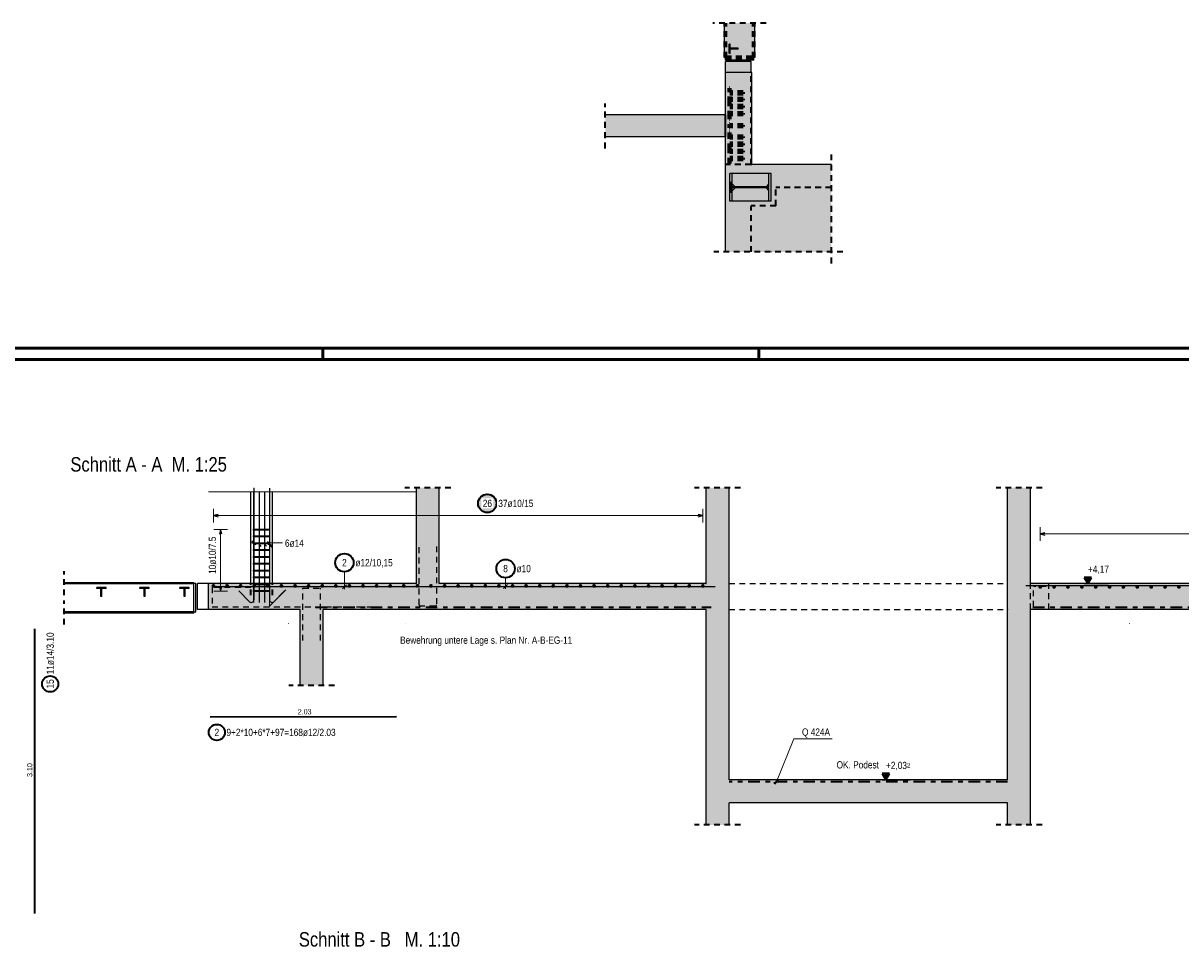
# Model space of a CAD drawing. Header units: millimetres. Extents: x -5 to 113, y -26 to 51.
# Tile 24 of 31: x 50 to 76, y 29 to 49. Entities that reach past the tile are written whole.
import ezdxf

# ---------------------------------------------------------------- set-up
doc = ezdxf.new("R2010")
doc.units = ezdxf.units.MM
doc.linetypes.add('DASHDOT', pattern=[1, 0.5, -0.25, 0, -0.25])
doc.linetypes.add('HIDDEN', pattern=[0.375, 0.25, -0.125])
for name, color, linetype, lineweight in [('Achsen', 7, 'Continuous', 20), ('Mattenbewehrung', 7, 'Continuous', 20), ('Schraffuren', 7, 'Continuous', 20), ('Stabstahl', 7, 'Continuous', 20)]:
    doc.layers.add(name, color=color, linetype=linetype, lineweight=lineweight)
doc.styles.add('Arial Narrow', font='ARIALN.TTF')

msp = doc.modelspace()

# ---------------------------------------------------------------- hatches: boundary and pattern name
at = {"layer": 'Schraffuren', "lineweight": 13, "true_color": 0x4682b4}
for points in [[(66.409033, 48.383608), (66.409033, 49.131964), (65.749033, 49.131964), (65.749033, 48.383608)], [(65.872431, 48.562608), (66.050431, 48.562608), (66.050431, 48.584608), (65.872431, 48.584608), (65.872431, 48.673608), (65.850431, 48.673608), (65.850431, 48.473608), (65.872431, 48.473608)], [(66.389033, 48.323608), (66.389033, 48.383608), (65.769033, 48.383608), (65.769033, 48.323608)], [(66.717019, 45.253601), (66.769019, 45.253601), (66.769019, 45.853601), (66.717019, 45.853601), (66.717019, 45.567601), (65.921019, 45.567601), (65.921019, 45.853601), (65.869019, 45.853601), (65.869019, 45.253601), (65.921019, 45.253601), (65.921019, 45.539601), (66.717019, 45.539601)], [(66.657019, 45.567601), (66.717019, 45.627601), (66.717019, 45.853601), (65.921019, 45.853601), (65.921019, 45.627601), (65.981019, 45.567601)], [(65.921019, 45.253601), (66.717019, 45.253601), (66.717019, 45.479601), (66.657019, 45.539601), (65.981019, 45.539601), (65.921019, 45.479601)], [(52.188717, 36.814303), (52.277717, 36.814303), (52.277717, 36.836303), (52.077717, 36.836303), (52.077717, 36.814303), (52.166717, 36.814303), (52.166717, 36.636303), (52.188717, 36.636303)], [(53.128717, 36.814303), (53.217717, 36.814303), (53.217717, 36.836303), (53.017717, 36.836303), (53.017717, 36.814303), (53.106717, 36.814303), (53.106717, 36.636303), (53.128717, 36.636303)], [(53.998717, 36.814303), (54.087717, 36.814303), (54.087717, 36.836303), (53.887717, 36.836303), (53.887717, 36.814303), (53.976717, 36.814303), (53.976717, 36.636303), (53.998717, 36.636303)]]:
    msp.add_hatch(color=145, dxfattribs=at).paths.add_polyline_path(points)
at = {"layer": 'Schraffuren', "lineweight": 13, "true_color": 0xe0ddbe}
msp.add_hatch(color=254, dxfattribs=at).paths.add_polyline_path([(66.329019, 48.053608), (66.329019, 48.293608), (65.769033, 48.293608), (65.769019, 48.053608)])
at = {"layer": 'Schraffuren', "lineweight": 13, "true_color": 0xd7ffd7}
for points in [[(65.769019, 46.053601), (66.349019, 46.053601), (66.349019, 48.053608), (65.769019, 48.053608)], [(65.769019, 46.653707), (65.769019, 47.133495), (63.15353, 47.133495), (63.15353, 46.653707)], [(65.769019, 44.14783), (66.769019, 44.14783), (66.769019, 45.253601), (66.717019, 45.253601), (66.717019, 45.539601), (65.921019, 45.539601), (65.921019, 45.253601), (65.869019, 45.253601), (65.869019, 45.853601), (65.921019, 45.853601), (65.921019, 45.567601), (66.717019, 45.567601), (66.717019, 45.853601), (66.769019, 45.853601), (66.769019, 46.053601), (65.769019, 46.053601)], [(66.769019, 44.14783), (68.078795, 44.14783), (68.078795, 46.053601), (66.769019, 46.053601)], [(59.038018, 36.917715), (59.538018, 36.917715), (59.538018, 39.007521), (59.038018, 39.007521)], [(65.348833, 36.917715), (65.848833, 36.917715), (65.848833, 39.007521), (65.348833, 39.007521)], [(71.918833, 36.917715), (72.418833, 36.917715), (72.418833, 39.007521), (71.918833, 39.007521)], [(54.508018, 36.357715), (65.848833, 36.357715), (65.848833, 36.917715), (54.508018, 36.917715)], [(71.918833, 36.357715), (91.39802, 36.357715), (91.39802, 36.917715), (71.918833, 36.917715)], [(56.50802, 34.699554), (57.00802, 34.699554), (57.00802, 36.357715), (56.50802, 36.357715)], [(65.348732, 31.660062), (65.848732, 31.660062), (65.848732, 36.357715), (65.348732, 36.357715)], [(71.918732, 31.660062), (72.418732, 31.660062), (72.418732, 36.357715), (71.918732, 36.357715)], [(71.918732, 32.641715), (71.918732, 32.141715), (65.848732, 32.141715), (65.848732, 32.641715)]]:
    msp.add_hatch(color=254, dxfattribs=at).paths.add_polyline_path(points)
at = {"layer": 'Stabstahl', "lineweight": 25, "true_color": 0xffffff}
msp.add_hatch(color=7, dxfattribs=at).paths.add_polyline_path([(60.804089, 38.666059), (60.803955, 38.673737), (60.803553, 38.681406), (60.802884, 38.689056), (60.801948, 38.696677), (60.800747, 38.704262), (60.799282, 38.7118), (60.797554, 38.719282), (60.795567, 38.7267), (60.793322, 38.734043), (60.790821, 38.741304), (60.78807, 38.748473), (60.785069, 38.755541), (60.781824, 38.762501), (60.778338, 38.769343), (60.774615, 38.776059), (60.77066, 38.782642), (60.766477, 38.789082), (60.762073, 38.795372), (60.757451, 38.801505), (60.752619, 38.807473), (60.747581, 38.813268), (60.742344, 38.818884), (60.736914, 38.824314), (60.731298, 38.829551), (60.725502, 38.834589), (60.719535, 38.839422), (60.713402, 38.844043), (60.707112, 38.848448), (60.700671, 38.85263), (60.694089, 38.856585), (60.687373, 38.860308), (60.680531, 38.863794), (60.673571, 38.867039), (60.666503, 38.87004), (60.659334, 38.872792), (60.652073, 38.875292), (60.644729, 38.877537), (60.637312, 38.879524), (60.62983, 38.881252), (60.622292, 38.882717), (60.614707, 38.883918), (60.607085, 38.884854), (60.599436, 38.885523), (60.591767, 38.885925), (60.584089, 38.886059), (60.576411, 38.885925), (60.568743, 38.885523), (60.561093, 38.884854), (60.553471, 38.883918), (60.545886, 38.882717), (60.538349, 38.881252), (60.530866, 38.879524), (60.523449, 38.877537), (60.516105, 38.875292), (60.508845, 38.872792), (60.501676, 38.87004), (60.494607, 38.867039), (60.487647, 38.863794), (60.480805, 38.860308), (60.474089, 38.856585), (60.467507, 38.85263), (60.461067, 38.848448), (60.454776, 38.844043), (60.448644, 38.839422), (60.442676, 38.834589), (60.43688, 38.829551), (60.431264, 38.824314), (60.425834, 38.818884), (60.420597, 38.813268), (60.415559, 38.807473), (60.410727, 38.801505), (60.406105, 38.795372), (60.401701, 38.789082), (60.397519, 38.782642), (60.393564, 38.776059), (60.389841, 38.769343), (60.386354, 38.762501), (60.383109, 38.755541), (60.380109, 38.748473), (60.377357, 38.741304), (60.374857, 38.734043), (60.372612, 38.7267), (60.370624, 38.719282), (60.368897, 38.7118), (60.367431, 38.704262), (60.36623, 38.696677), (60.365294, 38.689056), (60.364625, 38.681406), (60.364223, 38.673737), (60.364089, 38.666059), (60.364223, 38.658381), (60.364625, 38.650713), (60.365294, 38.643063), (60.36623, 38.635441), (60.367431, 38.627857), (60.368897, 38.620319), (60.370624, 38.612837), (60.372612, 38.605419), (60.374857, 38.598076), (60.377357, 38.590815), (60.380109, 38.583646), (60.383109, 38.576577), (60.386354, 38.569618), (60.389841, 38.562776), (60.393564, 38.556059), (60.397519, 38.549477), (60.401701, 38.543037), (60.406105, 38.536747), (60.410727, 38.530614), (60.415559, 38.524646), (60.420597, 38.518851), (60.425834, 38.513234), (60.431264, 38.507805), (60.43688, 38.502567), (60.442676, 38.49753), (60.448644, 38.492697), (60.454776, 38.488076), (60.461067, 38.483671), (60.467507, 38.479489), (60.474089, 38.475534), (60.480805, 38.471811), (60.487647, 38.468325), (60.494607, 38.465079), (60.501676, 38.462079), (60.508845, 38.459327), (60.516105, 38.456827), (60.523449, 38.454582), (60.530866, 38.452594), (60.538349, 38.450867), (60.545886, 38.449402), (60.553471, 38.4482), (60.561093, 38.447265), (60.568743, 38.446595), (60.576411, 38.446193), (60.584089, 38.446059), (60.591767, 38.446193), (60.599436, 38.446595), (60.607085, 38.447265), (60.614707, 38.4482), (60.622292, 38.449402), (60.62983, 38.450867), (60.637312, 38.452594), (60.644729, 38.454582), (60.652073, 38.456827), (60.659334, 38.459327), (60.666503, 38.462079), (60.673571, 38.465079), (60.680531, 38.468325), (60.687373, 38.471811), (60.694089, 38.475534), (60.700671, 38.479489), (60.707112, 38.483671), (60.713402, 38.488076), (60.719535, 38.492697), (60.725502, 38.49753), (60.731298, 38.502567), (60.736914, 38.507805), (60.742344, 38.513234), (60.747581, 38.518851), (60.752619, 38.524646), (60.757451, 38.530614), (60.762073, 38.536747), (60.766477, 38.543037), (60.77066, 38.549477), (60.774615, 38.556059), (60.778338, 38.562776), (60.781824, 38.569618), (60.785069, 38.576577), (60.78807, 38.583646), (60.790821, 38.590815), (60.793322, 38.598076), (60.795567, 38.605419), (60.797554, 38.612837), (60.799282, 38.620319), (60.800747, 38.627857), (60.801948, 38.635441), (60.802884, 38.643063), (60.803553, 38.650713)])

# ---------------------------------------------------------------- linework, layer by layer
at = {"color": 2, "linetype": 'HIDDEN', "lineweight": 35, "ltscale": 0.5}
for p, q in [((66.659033, 49.131964), (65.499033, 49.131964)), ((63.15353, 46.403707), (63.15353, 47.383495)), ((68.078795, 43.89783), (68.078795, 46.303601)), ((68.328795, 44.14783), (65.519019, 44.14783)), ((59.788018, 39.007521), (58.788018, 39.007521)), ((66.098833, 39.007521), (65.098833, 39.007521)), ((72.668833, 39.007521), (71.668833, 39.007521)), ((51.367717, 36.664703), (51.367717, 37.187703)), ((55.43263, 36.6677), (55.43263, 36.9177)), ((55.903406, 36.6677), (55.903406, 36.9177)), ((51.367717, 36.027703), (51.367717, 36.550703)), ((57.25802, 34.699554), (56.25802, 34.699554)), ((66.098732, 31.660062), (65.098732, 31.660062)), ((72.668732, 31.660062), (71.668732, 31.660062))]:
    msp.add_line(p, q, dxfattribs=at)
at = {"color": 4, "linetype": 'Continuous', "lineweight": 50}
for p, q in [((95, 42.05), (0, 42.05)), ((94.75, 41.8), (1, 41.8))]:
    msp.add_line(p, q, dxfattribs=at)
at = {"color": 4, "linetype": 'Continuous', "lineweight": 50, "ltscale": 0.2}
for p, q in [((57, 42.05), (57, 41.8)), ((66.5, 42.05), (66.5, 41.8))]:
    msp.add_line(p, q, dxfattribs=at)
at = {"color": 9, "linetype": 'Continuous', "lineweight": 0}
for p, q in [((59.038018, 38.9177), (54.508018, 38.9177)), ((55.498018, 37.622533), (55.498018, 39.007521)), ((55.838018, 36.429316), (55.838018, 38.9177)), ((55.793824, 37.835361), (55.882212, 37.746973)), ((55.498018, 36.61919), (55.498018, 37.5177)), ((55.838018, 36.429316), (56.191571, 36.78287))]:
    msp.add_line(p, q, dxfattribs=at)
at = {"color": 3, "linetype": 'Continuous', "lineweight": 25}
for p, q in [((55.43263, 36.9177), (55.43263, 38.9177)), ((55.498018, 38.995517), (55.498018, 36.564512)), ((55.498018, 36.5065), (55.498018, 38.9177)), ((55.618018, 36.5065), (55.618018, 38.9177)), ((55.738018, 36.5065), (55.738018, 38.9177)), ((55.838018, 38.995517), (55.838018, 36.564512)), ((55.903406, 36.9177), (55.903406, 38.9177)), ((54.774372, 38.095009), (54.747577, 37.995009)), ((54.801167, 37.995009), (54.774372, 38.095009)), ((55.488018, 38.085009), (55.488018, 38.105009)), ((55.488018, 38.105009), (55.828058, 38.105009)), ((55.828058, 38.085009), (55.488018, 38.085009)), ((55.828058, 38.105009), (55.828058, 38.085009)), ((55.453824, 37.849744), (55.542212, 37.761355)), ((55.488018, 37.936286), (55.488018, 37.956286)), ((55.488018, 37.956286), (55.828058, 37.956286)), ((55.828058, 37.936286), (55.488018, 37.936286)), ((55.828058, 37.956286), (55.828058, 37.936286)), ((55.488018, 37.787563), (55.488018, 37.807563)), ((55.488018, 37.807563), (55.828058, 37.807563)), ((55.828058, 37.787563), (55.488018, 37.787563)), ((55.488018, 37.63884), (55.488018, 37.65884)), ((55.488018, 37.65884), (55.828058, 37.65884)), ((55.828058, 37.63884), (55.488018, 37.63884)), ((55.598717, 37.800172), (55.651149, 37.728319)), ((55.70164, 37.80891), (55.772522, 37.731232)), ((55.802622, 37.795317), (55.887097, 37.71861)), ((55.828058, 37.807563), (55.828058, 37.787563)), ((55.828058, 37.65884), (55.828058, 37.63884)), ((55.488018, 37.490116), (55.488018, 37.510116)), ((55.488018, 37.510116), (55.828058, 37.510116)), ((55.828058, 37.490116), (55.488018, 37.490116)), ((55.488018, 37.341393), (55.488018, 37.361393)), ((55.488018, 37.361393), (55.828058, 37.361393)), ((55.828058, 37.341393), (55.488018, 37.341393)), ((55.828058, 37.510116), (55.828058, 37.490116)), ((55.828058, 37.361393), (55.828058, 37.341393)), ((55.488018, 37.19267), (55.488018, 37.21267)), ((55.488018, 37.21267), (55.828058, 37.21267)), ((55.828058, 37.19267), (55.488018, 37.19267)), ((55.828058, 37.21267), (55.828058, 37.19267)), ((54.747577, 36.8565), (54.774372, 36.7565)), ((54.774372, 36.7565), (54.801167, 36.8565)), ((55.488018, 37.043947), (55.488018, 37.063947)), ((55.488018, 37.063947), (55.828058, 37.063947)), ((55.828058, 37.043947), (55.488018, 37.043947)), ((55.488018, 36.895224), (55.488018, 36.915224)), ((55.488018, 36.915224), (55.828058, 36.915224)), ((55.828058, 36.895224), (55.488018, 36.895224)), ((55.828058, 37.063947), (55.828058, 37.043947)), ((55.828058, 36.915224), (55.828058, 36.895224)), ((55.40242, 36.524914), (55.168364, 36.75897)), ((55.488018, 36.7465), (55.488018, 36.7665)), ((55.488018, 36.7665), (55.828058, 36.7665)), ((55.828058, 36.7465), (55.488018, 36.7465)), ((55.828058, 36.7665), (55.828058, 36.7465)), ((55.933616, 36.524914), (56.167672, 36.75897)), ((71.918732, 32.641715), (65.848732, 32.641715)), ((71.918732, 32.141715), (65.848732, 32.141715))]:
    msp.add_line(p, q, dxfattribs=at)
at = {"color": 5, "linetype": 'Continuous', "lineweight": 18}
for p, q in [((54.924372, 38.095009), (54.624372, 38.095009)), ((54.774372, 36.7565), (54.774372, 38.095009)), ((56.125573, 37.805549), (55.448018, 37.805549)), ((54.624372, 36.7565), (54.924372, 36.7565)), ((67.260897, 33.538929), (66.86178, 32.548203)), ((68.095914, 33.538929), (67.260897, 33.538929))]:
    msp.add_line(p, q, dxfattribs=at)
at = {"color": 5, "linetype": 'Continuous', "lineweight": 18, "ltscale": 0.5}
for p, q in [((72.628732, 38.15), (72.628732, 37.85)), ((72.628732, 38), (90.448834, 38))]:
    msp.add_line(p, q, dxfattribs=at)
at = {"color": 3, "linetype": 'Continuous', "lineweight": 25, "ltscale": 0.5}
for p, q in [((72.728732, 38.026795), (72.628732, 38)), ((72.628732, 38), (72.728732, 37.973205)), ((73.588393, 36.917715), (74.117593, 36.917715)), ((69.188393, 32.641715), (69.792011, 32.641715))]:
    msp.add_line(p, q, dxfattribs=at)
at = {"color": 3, "linetype": 'HIDDEN', "lineweight": 25, "ltscale": 0.5}
for p, q in [((59.098018, 36.459715), (59.098018, 37.727715)), ((59.478018, 37.727715), (59.478018, 36.459715)), ((54.508586, 36.357702), (54.508586, 36.9177)), ((65.848833, 36.917715), (71.918833, 36.917715)), ((72.418732, 36.357715), (72.418732, 36.917715)), ((72.818732, 36.357715), (72.818732, 36.9177)), ((56.56802, 35.675719), (56.56802, 36.817715)), ((56.56802, 36.817715), (56.94802, 36.817715)), ((56.94802, 35.675719), (56.94802, 36.817715)), ((59.446018, 36.427715), (59.130018, 36.427715)), ((65.848833, 36.357715), (71.918732, 36.357715))]:
    msp.add_line(p, q, dxfattribs=at)
at = {"color": 11, "linetype": 'Continuous', "lineweight": 25}
for p, q in [((54.187717, 36.937703), (51.367717, 36.937703)), ((54.187717, 36.914703), (51.367717, 36.914703)), ((54.187717, 36.9177), (54.187717, 36.937703)), ((54.237717, 36.9177), (54.187717, 36.9177)), ((54.187717, 36.2977), (54.187717, 36.9177)), ((54.237717, 36.2977), (54.237717, 36.9177)), ((54.268586, 36.357702), (54.268586, 36.917702)), ((54.508018, 36.9177), (54.268586, 36.9177)), ((54.508018, 36.357702), (54.268586, 36.357702)), ((54.187717, 36.300703), (51.367717, 36.300703)), ((54.187717, 36.277703), (51.367717, 36.277703)), ((54.237717, 36.2977), (54.187717, 36.2977)), ((54.187717, 36.277703), (54.187717, 36.2977))]:
    msp.add_line(p, q, dxfattribs=at)
at = {"color": 2, "linetype": 'Continuous', "lineweight": 35, "ltscale": 0.5}
for p, q in [((73.745893, 37.05411), (73.588393, 37.05411)), ((73.588393, 37.05411), (73.667143, 36.917715)), ((73.667143, 37.05411), (73.627768, 36.985912)), ((73.627768, 36.985912), (73.706518, 36.985912)), ((73.667143, 36.917715), (73.745893, 37.05411)), ((73.706518, 36.985912), (73.667143, 37.05411)), ((69.345893, 32.77811), (69.188393, 32.77811)), ((69.188393, 32.77811), (69.267143, 32.641715)), ((69.267143, 32.77811), (69.227768, 32.709912)), ((69.227768, 32.709912), (69.306518, 32.709912)), ((69.267143, 32.641715), (69.345893, 32.77811)), ((69.306518, 32.709912), (69.267143, 32.77811))]:
    msp.add_line(p, q, dxfattribs=at)
at = {"color": 2, "linetype": 'DASHDOT', "lineweight": 35, "ltscale": 0.5}
for p, q in [((56.844576, 36.407715), (62.854337, 36.407715)), ((80.518757, 36.397702), (72.418732, 36.397702)), ((71.918732, 32.601715), (65.848732, 32.601715))]:
    msp.add_line(p, q, dxfattribs=at)
at = {"color": 2, "linetype": 'Continuous', "lineweight": 35}
msp.add_line((66.827664, 32.569913), (66.930012, 32.62729), dxfattribs=at)
at = {"color": 9, "linetype": 'Continuous', "lineweight": 0}
for centre in [(65.348833, 39.007521), (65.848833, 39.007521), (71.918833, 39.007521), (72.418833, 39.007521), (65.348833, 36.917715), (72.418833, 36.917715), (71.918833, 36.357715)]:
    msp.add_circle(centre, 0.00222, dxfattribs=at)
at = {"color": 4, "linetype": 'Continuous', "lineweight": 50, "ltscale": 0.5}
for centre, radius in [((72.628732, 36.8477), 0.01), ((72.628732, 36.8477), 0.01), ((72.628732, 36.8477), 0.009), ((72.628732, 36.8477), 0.007), ((72.628732, 36.8477), 0.005), ((72.628732, 36.8477), 0.003), ((72.628732, 36.8477), 0.001), ((72.930768, 36.8477), 0.01), ((72.930768, 36.8477), 0.01), ((72.930768, 36.8477), 0.009), ((72.930768, 36.8477), 0.007), ((72.930768, 36.8477), 0.005), ((72.930768, 36.8477), 0.003), ((72.930768, 36.8477), 0.001), ((73.232803, 36.8477), 0.01), ((73.232803, 36.8477), 0.01), ((73.232803, 36.8477), 0.009), ((73.232803, 36.8477), 0.007), ((73.232803, 36.8477), 0.005), ((73.232803, 36.8477), 0.003), ((73.232803, 36.8477), 0.001), ((73.534839, 36.8477), 0.01), ((73.534839, 36.8477), 0.01), ((73.534839, 36.8477), 0.009), ((73.534839, 36.8477), 0.007), ((73.534839, 36.8477), 0.005), ((73.534839, 36.8477), 0.003), ((73.534839, 36.8477), 0.001), ((73.836875, 36.8477), 0.01), ((73.836875, 36.8477), 0.01), ((73.836875, 36.8477), 0.009), ((73.836875, 36.8477), 0.007), ((73.836875, 36.8477), 0.005), ((73.836875, 36.8477), 0.003), ((73.836875, 36.8477), 0.001), ((74.13891, 36.8477), 0.01), ((74.13891, 36.8477), 0.01), ((74.13891, 36.8477), 0.009), ((74.13891, 36.8477), 0.007), ((74.13891, 36.8477), 0.005), ((74.13891, 36.8477), 0.003), ((74.13891, 36.8477), 0.001), ((74.440946, 36.8477), 0.01), ((74.440946, 36.8477), 0.01), ((74.440946, 36.8477), 0.009), ((74.440946, 36.8477), 0.007), ((74.440946, 36.8477), 0.005), ((74.440946, 36.8477), 0.003), ((74.440946, 36.8477), 0.001), ((74.742981, 36.8477), 0.01), ((74.742981, 36.8477), 0.01), ((74.742981, 36.8477), 0.009), ((74.742981, 36.8477), 0.007), ((74.742981, 36.8477), 0.005), ((74.742981, 36.8477), 0.003), ((74.742981, 36.8477), 0.001), ((75.045017, 36.8477), 0.01), ((75.045017, 36.8477), 0.01), ((75.045017, 36.8477), 0.009), ((75.045017, 36.8477), 0.007), ((75.045017, 36.8477), 0.005), ((75.045017, 36.8477), 0.003), ((75.045017, 36.8477), 0.001), ((75.347053, 36.8477), 0.01), ((75.347053, 36.8477), 0.01), ((75.347053, 36.8477), 0.009), ((75.347053, 36.8477), 0.007), ((75.347053, 36.8477), 0.005), ((75.347053, 36.8477), 0.003), ((75.347053, 36.8477), 0.001), ((75.649088, 36.8477), 0.01), ((75.649088, 36.8477), 0.01), ((75.649088, 36.8477), 0.009), ((75.649088, 36.8477), 0.007), ((75.649088, 36.8477), 0.005), ((75.649088, 36.8477), 0.003), ((75.649088, 36.8477), 0.001)]:
    msp.add_circle(centre, radius, dxfattribs=at)
at = {"color": 3, "linetype": 'Continuous', "lineweight": 25}
for centre, start, end in [((55.442018, 36.564512), 225, 0), ((55.894018, 36.564512), 180, 315)]:
    msp.add_arc(centre, 0.056, start, end, dxfattribs=at)
at = {"color": 3, "linetype": 'HIDDEN', "lineweight": 25, "ltscale": 0.5}
for centre, start, end in [((59.130018, 36.459715), 180, 270), ((59.446018, 36.459715), 270, 0)]:
    msp.add_arc(centre, 0.032, start, end, dxfattribs=at)
at = {"layer": 'Achsen', "color": 3, "linetype": 'HIDDEN', "lineweight": 25, "ltscale": 0.5}
for p in [(72.758732, 36.857703), (72.478732, 36.417703)]:
    msp.add_line(p, (72.478732, 36.857703), dxfattribs=at)
at = {"layer": 'Mattenbewehrung', "color": 3, "linetype": 'Continuous', "lineweight": 25}
for p, q in [((65.749033, 48.383608), (65.749033, 49.131964)), ((66.409033, 48.383608), (66.409033, 49.131964)), ((65.850431, 48.473608), (65.850431, 48.673608)), ((65.872431, 48.673608), (65.850431, 48.673608)), ((65.872431, 48.584608), (65.872431, 48.673608)), ((65.872431, 48.473608), (65.850431, 48.473608)), ((66.050431, 48.584608), (65.872431, 48.584608)), ((65.872431, 48.473608), (65.872431, 48.562608)), ((66.050431, 48.562608), (65.872431, 48.562608)), ((66.050431, 48.562608), (66.050431, 48.584608)), ((65.769033, 48.383608), (65.749033, 48.383608)), ((65.769019, 48.323608), (65.769019, 48.383608)), ((65.769019, 48.053608), (65.769019, 48.293608)), ((66.389033, 48.323608), (65.769033, 48.323608)), ((66.329033, 48.293608), (65.769033, 48.293608)), ((66.329019, 48.053608), (66.329019, 48.293608)), ((66.389033, 48.323608), (66.389033, 48.383608)), ((66.409033, 48.383608), (66.389033, 48.383608)), ((65.769019, 47.133495), (65.769019, 48.053608)), ((66.349019, 48.053608), (65.769019, 48.053608)), ((66.349019, 46.053601), (66.349019, 48.053608)), ((65.769033, 47.133495), (63.15353, 47.133495)), ((65.769033, 46.653707), (63.15353, 46.653707)), ((65.769019, 46.053601), (65.769019, 46.653707)), ((65.769019, 44.14783), (65.769019, 46.053601)), ((66.769019, 46.053601), (66.349019, 46.053601)), ((68.078795, 46.053601), (66.769019, 46.053601)), ((65.869019, 45.253601), (65.869019, 45.853601)), ((65.921019, 45.853601), (65.869019, 45.853601)), ((65.921019, 45.627601), (65.921019, 45.853601)), ((66.717019, 45.853601), (65.921019, 45.853601)), ((66.717019, 45.627601), (66.717019, 45.853601)), ((66.769019, 45.853601), (66.717019, 45.853601)), ((66.769019, 45.253601), (66.769019, 45.853601)), ((65.921019, 45.567601), (65.921019, 45.627601)), ((65.981019, 45.567601), (65.921019, 45.627601)), ((65.981019, 45.567601), (65.921019, 45.567601)), ((65.921019, 45.479601), (65.921019, 45.539601)), ((65.981019, 45.539601), (65.921019, 45.539601)), ((65.981019, 45.539601), (65.921019, 45.479601)), ((65.921019, 45.253601), (65.921019, 45.479601)), ((66.657019, 45.567601), (65.981019, 45.567601)), ((66.657019, 45.539601), (65.981019, 45.539601)), ((66.717019, 45.627601), (66.657019, 45.567601)), ((66.717019, 45.567601), (66.657019, 45.567601)), ((66.717019, 45.539601), (66.657019, 45.539601)), ((66.717019, 45.479601), (66.657019, 45.539601)), ((66.717019, 45.567601), (66.717019, 45.627601)), ((66.717019, 45.479601), (66.717019, 45.539601)), ((66.717019, 45.253601), (66.717019, 45.479601)), ((65.921019, 45.253601), (65.869019, 45.253601)), ((66.717019, 45.253601), (65.921019, 45.253601)), ((66.769019, 45.253601), (66.717019, 45.253601)), ((59.038018, 36.917715), (59.038018, 39.007521)), ((59.538018, 36.917715), (59.538018, 39.007521)), ((65.348732, 36.917715), (65.348732, 39.007521)), ((65.848732, 36.917715), (65.848732, 39.007521)), ((71.918732, 36.917715), (71.918732, 39.007521)), ((72.418732, 36.917715), (72.418732, 39.007521)), ((52.277717, 36.836303), (52.077717, 36.836303)), ((52.077717, 36.814303), (52.077717, 36.836303)), ((52.277717, 36.814303), (52.277717, 36.836303)), ((53.217717, 36.836303), (53.017717, 36.836303)), ((53.017717, 36.814303), (53.017717, 36.836303)), ((53.217717, 36.814303), (53.217717, 36.836303)), ((54.087717, 36.836303), (53.887717, 36.836303)), ((53.887717, 36.814303), (53.887717, 36.836303)), ((54.087717, 36.814303), (54.087717, 36.836303)), ((54.508018, 36.357715), (54.508018, 36.917715)), ((59.038018, 36.9177), (54.508018, 36.9177)), ((65.348833, 36.9177), (59.538018, 36.9177)), ((65.848732, 36.357715), (65.848732, 36.917715)), ((71.918732, 36.357715), (71.918732, 36.917715)), ((83.51876, 36.9177), (72.418833, 36.9177)), ((52.166717, 36.814303), (52.077717, 36.814303)), ((52.166717, 36.636303), (52.166717, 36.814303)), ((52.188717, 36.636303), (52.166717, 36.636303)), ((52.277717, 36.814303), (52.188717, 36.814303)), ((52.188717, 36.636303), (52.188717, 36.814303)), ((53.106717, 36.814303), (53.017717, 36.814303)), ((53.106717, 36.636303), (53.106717, 36.814303)), ((53.128717, 36.636303), (53.106717, 36.636303)), ((53.217717, 36.814303), (53.128717, 36.814303)), ((53.128717, 36.636303), (53.128717, 36.814303)), ((53.976717, 36.814303), (53.887717, 36.814303)), ((53.976717, 36.636303), (53.976717, 36.814303)), ((53.998717, 36.636303), (53.976717, 36.636303)), ((54.087717, 36.814303), (53.998717, 36.814303)), ((53.998717, 36.636303), (53.998717, 36.814303)), ((56.50802, 36.357702), (54.508018, 36.357702)), ((56.50802, 34.699554), (56.50802, 36.357715)), ((57.00802, 34.699554), (57.00802, 36.357715)), ((65.348732, 36.357702), (57.00802, 36.357702)), ((65.348732, 31.660062), (65.348732, 36.357715)), ((65.848732, 32.641715), (65.848732, 36.357715)), ((71.918732, 32.641715), (71.918732, 36.357715)), ((72.418732, 31.660062), (72.418732, 36.357715)), ((80.418757, 36.357702), (72.418732, 36.357702)), ((65.848732, 31.660062), (65.848732, 32.141715)), ((71.918732, 31.660062), (71.918732, 32.141715))]:
    msp.add_line(p, q, dxfattribs=at)
at = {"layer": 'Mattenbewehrung', "color": 2, "linetype": 'DASHDOT', "lineweight": 35, "ltscale": 0.5}
msp.add_line((62.854337, 36.407715), (65.463506, 36.407715), dxfattribs=at)
at = {"layer": 'Stabstahl', "color": 1, "linetype": 'HIDDEN', "lineweight": 70, "ltscale": 0.5}
for p, q in [((65.772033, 48.383608), (65.772033, 49.131964)), ((66.386033, 48.383608), (66.386033, 49.131964)), ((65.772033, 48.383608), (65.769033, 48.383608)), ((65.773795, 48.383608), (65.772033, 48.383608)), ((65.778909, 48.383608), (65.773795, 48.383608)), ((65.786873, 48.383608), (65.778909, 48.383608)), ((65.796909, 48.383608), (65.786873, 48.383608)), ((65.808033, 48.383608), (65.796909, 48.383608)), ((66.350033, 48.383608), (65.808033, 48.383608)), ((66.361158, 48.383608), (66.350033, 48.383608)), ((66.371194, 48.383608), (66.361158, 48.383608)), ((66.379158, 48.383608), (66.371194, 48.383608)), ((66.384272, 48.383608), (66.379158, 48.383608)), ((66.386033, 48.383608), (66.384272, 48.383608)), ((66.389033, 48.383608), (66.386033, 48.383608)), ((65.859033, 47.405547), (65.859033, 47.716674)), ((65.869033, 47.716674), (65.859033, 47.716674)), ((65.869019, 47.405547), (65.869019, 47.716674)), ((65.869033, 47.660105), (65.859033, 47.660105)), ((66.159033, 47.626608), (65.869033, 47.626608)), ((66.159033, 47.594608), (65.869033, 47.594608)), ((66.159033, 47.482358), (65.869033, 47.482358)), ((66.159033, 47.450358), (65.869033, 47.450358)), ((66.159033, 47.62539), (66.159033, 47.626608)), ((66.159033, 47.621921), (66.159033, 47.62539)), ((66.159033, 47.61673), (66.159033, 47.621921)), ((66.159033, 47.610608), (66.159033, 47.61673)), ((66.159033, 47.604485), (66.159033, 47.610608)), ((66.159033, 47.599294), (66.159033, 47.604485)), ((66.159033, 47.595825), (66.159033, 47.599294)), ((66.159033, 47.594608), (66.159033, 47.595825)), ((66.159033, 47.48114), (66.159033, 47.482358)), ((66.159033, 47.477671), (66.159033, 47.48114)), ((66.159033, 47.472481), (66.159033, 47.477671)), ((66.159033, 47.466358), (66.159033, 47.472481)), ((66.159033, 47.460235), (66.159033, 47.466358)), ((66.159033, 47.455044), (66.159033, 47.460235)), ((66.159033, 47.451576), (66.159033, 47.455044)), ((66.159033, 47.450358), (66.159033, 47.451576)), ((65.859033, 47.09442), (65.859033, 47.405547)), ((65.869019, 47.09442), (65.869019, 47.405547)), ((66.159033, 47.326794), (65.869033, 47.326794)), ((66.159033, 47.294794), (65.869033, 47.294794)), ((66.159033, 47.171231), (65.869033, 47.171231)), ((66.159033, 47.325576), (66.159033, 47.326794)), ((66.159033, 47.322108), (66.159033, 47.325576)), ((66.159033, 47.316917), (66.159033, 47.322108)), ((66.159033, 47.310794), (66.159033, 47.316917)), ((66.159033, 47.304671), (66.159033, 47.310794)), ((66.159033, 47.299481), (66.159033, 47.304671)), ((66.159033, 47.296012), (66.159033, 47.299481)), ((66.159033, 47.294794), (66.159033, 47.296012)), ((66.159033, 47.170013), (66.159033, 47.171231)), ((66.159033, 47.166544), (66.159033, 47.170013)), ((66.159033, 47.161354), (66.159033, 47.166544)), ((66.159033, 47.155231), (66.159033, 47.161354)), ((65.859033, 47.037851), (65.859033, 47.09442)), ((65.869033, 47.09442), (65.859033, 47.09442)), ((65.869033, 47.037851), (65.859033, 47.037851)), ((65.859033, 46.853601), (65.859033, 46.933601)), ((65.869033, 46.933601), (65.859033, 46.933601)), ((65.869019, 47.037851), (65.869019, 47.09442)), ((65.869019, 46.853601), (65.869019, 46.933601)), ((66.159033, 47.139231), (65.869033, 47.139231)), ((66.159033, 46.909601), (65.869033, 46.909601)), ((66.159033, 46.908258), (65.869033, 46.908258)), ((66.159033, 47.149108), (66.159033, 47.155231)), ((66.159033, 47.143917), (66.159033, 47.149108)), ((66.159033, 47.140449), (66.159033, 47.143917)), ((66.159033, 47.139231), (66.159033, 47.140449)), ((66.159033, 46.908258), (66.159033, 46.909601)), ((66.159033, 46.904915), (66.159033, 46.908258)), ((65.869033, 46.853601), (65.859033, 46.853601)), ((65.859033, 46.695611), (65.859033, 46.75218)), ((65.869033, 46.75218), (65.859033, 46.75218)), ((65.859033, 46.384484), (65.859033, 46.695611)), ((65.869033, 46.695611), (65.859033, 46.695611)), ((65.869019, 46.695611), (65.869019, 46.75218)), ((65.869019, 46.384484), (65.869019, 46.695611)), ((66.159033, 46.878945), (65.869033, 46.878945)), ((66.159033, 46.877601), (65.869033, 46.877601)), ((66.159033, 46.662114), (65.869033, 46.662114)), ((66.159033, 46.899724), (66.159033, 46.904915)), ((66.159033, 46.893601), (66.159033, 46.899724)), ((66.159033, 46.887478), (66.159033, 46.893601)), ((66.159033, 46.882288), (66.159033, 46.887478)), ((66.159033, 46.878819), (66.159033, 46.882288)), ((66.159033, 46.877601), (66.159033, 46.878819)), ((66.159033, 46.660896), (66.159033, 46.662114)), ((66.159033, 46.657428), (66.159033, 46.660896)), ((66.159033, 46.652237), (66.159033, 46.657428)), ((66.159033, 46.630114), (65.869033, 46.630114)), ((66.159033, 46.50655), (65.869033, 46.50655)), ((66.159033, 46.47455), (65.869033, 46.47455)), ((66.159033, 46.646114), (66.159033, 46.652237)), ((66.159033, 46.639991), (66.159033, 46.646114)), ((66.159033, 46.6348), (66.159033, 46.639991)), ((66.159033, 46.631332), (66.159033, 46.6348)), ((66.159033, 46.630114), (66.159033, 46.631332)), ((66.159033, 46.505332), (66.159033, 46.50655)), ((66.159033, 46.501864), (66.159033, 46.505332)), ((66.159033, 46.496673), (66.159033, 46.501864)), ((66.159033, 46.49055), (66.159033, 46.496673)), ((66.159033, 46.484427), (66.159033, 46.49055)), ((66.159033, 46.479237), (66.159033, 46.484427)), ((66.159033, 46.475768), (66.159033, 46.479237)), ((66.159033, 46.47455), (66.159033, 46.475768)), ((65.859033, 46.073357), (65.859033, 46.384484)), ((65.869019, 46.073357), (65.869019, 46.384484)), ((66.159033, 46.350987), (65.869033, 46.350987)), ((66.159033, 46.318987), (65.869033, 46.318987)), ((66.159033, 46.195423), (65.869033, 46.195423)), ((66.159033, 46.163423), (65.869033, 46.163423)), ((66.159033, 46.349769), (66.159033, 46.350987)), ((66.159033, 46.346301), (66.159033, 46.349769)), ((66.159033, 46.34111), (66.159033, 46.346301)), ((66.159033, 46.334987), (66.159033, 46.34111)), ((66.159033, 46.328864), (66.159033, 46.334987)), ((66.159033, 46.323673), (66.159033, 46.328864)), ((66.159033, 46.320205), (66.159033, 46.323673)), ((66.159033, 46.318987), (66.159033, 46.320205)), ((66.159033, 46.194205), (66.159033, 46.195423)), ((66.159033, 46.190737), (66.159033, 46.194205)), ((66.159033, 46.185546), (66.159033, 46.190737)), ((66.159033, 46.179423), (66.159033, 46.185546)), ((66.159033, 46.1733), (66.159033, 46.179423)), ((66.159033, 46.16811), (66.159033, 46.1733)), ((66.159033, 46.164641), (66.159033, 46.16811)), ((66.159033, 46.163423), (66.159033, 46.164641)), ((65.869033, 46.129926), (65.859033, 46.129926)), ((65.869033, 46.073357), (65.859033, 46.073357)), ((65.921019, 45.63343), (65.869019, 45.63343)), ((65.921019, 45.593772), (65.869019, 45.593772)), ((65.921019, 45.51343), (65.869019, 45.51343)), ((65.921019, 45.473772), (65.869019, 45.473772))]:
    msp.add_line(p, q, dxfattribs=at)
at = {"layer": 'Stabstahl', "color": 2, "linetype": 'HIDDEN', "lineweight": 35, "ltscale": 0.5}
for p, q in [((66.329019, 46.053601), (66.329019, 48.053608)), ((65.769019, 47.12899), (65.769019, 47.133495)), ((65.769019, 47.115332), (65.769019, 47.12899)), ((65.769019, 47.093154), (65.769019, 47.115332)), ((65.769019, 47.063307), (65.769019, 47.093154)), ((65.769019, 47.026938), (65.769019, 47.063307)), ((65.769019, 46.985445), (65.769019, 47.026938)), ((65.769019, 46.940423), (65.769019, 46.985445)), ((65.769019, 46.893601), (65.769019, 46.940423)), ((65.769019, 46.84678), (65.769019, 46.893601)), ((65.769019, 46.801757), (65.769019, 46.84678)), ((65.769019, 46.760264), (65.769019, 46.801757)), ((65.769019, 46.723896), (65.769019, 46.760264)), ((65.769019, 46.694049), (65.769019, 46.723896)), ((65.769019, 46.67187), (65.769019, 46.694049)), ((65.769019, 46.658213), (65.769019, 46.67187)), ((65.769019, 46.653707), (65.769019, 46.658213)), ((66.329031, 46.053601), (65.769019, 46.053601)), ((66.349019, 46.053601), (66.329031, 46.053601)), ((66.869019, 45.153601), (66.869019, 45.553601)), ((68.078795, 45.553601), (66.869019, 45.553601)), ((66.329019, 44.14783), (66.329019, 45.153601)), ((66.869019, 45.153601), (66.329031, 45.153601))]:
    msp.add_line(p, q, dxfattribs=at)
at = {"layer": 'Stabstahl', "color": 5, "linetype": 'Continuous', "lineweight": 18, "ltscale": 0.5}
for p, q in [((54.618591, 38.550071), (54.618591, 38.250071)), ((65.27873, 38.400085), (54.618591, 38.400071)), ((65.27873, 38.250085), (65.27873, 38.550085)), ((57.470165, 37.175088), (57.470165, 36.796509)), ((60.981009, 37.046914), (60.981009, 36.807709))]:
    msp.add_line(p, q, dxfattribs=at)
at = {"layer": 'Stabstahl', "color": 3, "linetype": 'Continuous', "lineweight": 25, "ltscale": 0.5}
for p, q in [((54.718591, 38.426866), (54.618591, 38.400071)), ((54.618591, 38.400071), (54.718591, 38.373276)), ((65.27873, 38.400085), (65.17873, 38.42688)), ((65.17873, 38.37329), (65.27873, 38.400085)), ((58.703516, 36.846509), (54.644502, 36.846509)), ((56.748732, 36.857703), (65.548732, 36.857715)), ((57.425971, 36.802315), (57.51436, 36.890703)), ((60.936815, 36.813515), (61.025203, 36.901903)), ((72.31603, 36.877715), (93.11603, 36.877699))]:
    msp.add_line(p, q, dxfattribs=at)
at = {"layer": 'Stabstahl', "color": 3, "linetype": 'HIDDEN', "lineweight": 25, "ltscale": 0.5}
for p, q in [((55.433478, 36.833167), (54.587028, 36.833167)), ((54.587028, 36.833167), (54.587028, 36.414493)), ((54.587028, 36.414493), (58.082049, 36.414493))]:
    msp.add_line(p, q, dxfattribs=at)
at = {"layer": 'Stabstahl', "color": 2, "linetype": 'Continuous', "lineweight": 35, "ltscale": 0.5}
for p, q in [((50.721889, 35.929851), (50.721889, 29.729851)), ((54.548117, 34.017379), (58.607131, 34.019396))]:
    msp.add_line(p, q, dxfattribs=at)
at = {"layer": 'Stabstahl', "color": 9, "linetype": 'Continuous', "lineweight": 0}
for centre in [(66.769019, 44.14783), (68.078795, 44.14783), (56.247855, 36.050203), (58.794421, 36.050203), (65.337038, 36.050203), (74.575325, 36.050203)]:
    msp.add_circle(centre, 0.00222, dxfattribs=at)
at = {"layer": 'Stabstahl', "color": 2, "linetype": 'Continuous', "lineweight": 35, "ltscale": 0.5}
for centre, radius in [((60.584089, 38.666059), 0.2), ((57.470165, 37.375088), 0.2), ((60.981009, 37.246914), 0.2), ((51.061496, 34.73229), 0.175), ((54.691576, 33.67694), 0.175)]:
    msp.add_circle(centre, radius, dxfattribs=at)
at = {"layer": 'Stabstahl', "color": 4, "linetype": 'Continuous', "lineweight": 50, "ltscale": 0.5}
for centre, radius in [((54.618593, 36.8677), 0.01), ((54.618593, 36.8677), 0.01), ((54.618593, 36.8677), 0.009), ((54.618593, 36.8677), 0.007), ((54.618593, 36.8677), 0.005), ((54.618593, 36.8677), 0.003), ((54.618593, 36.8677), 0.001), ((54.914708, 36.867701), 0.01), ((54.914708, 36.867701), 0.01), ((54.914708, 36.867701), 0.009), ((54.914708, 36.867701), 0.007), ((54.914708, 36.867701), 0.005), ((54.914708, 36.867701), 0.003), ((54.914708, 36.867701), 0.001), ((55.210823, 36.867701), 0.01), ((55.210823, 36.867701), 0.01), ((55.210823, 36.867701), 0.009), ((55.210823, 36.867701), 0.007), ((55.210823, 36.867701), 0.005), ((55.210823, 36.867701), 0.003), ((55.210823, 36.867701), 0.001), ((55.506938, 36.867702), 0.01), ((55.506938, 36.867702), 0.01), ((55.506938, 36.867702), 0.009), ((55.506938, 36.867702), 0.007), ((55.506938, 36.867702), 0.005), ((55.506938, 36.867702), 0.003), ((55.506938, 36.867702), 0.001), ((55.803053, 36.867702), 0.01), ((55.803053, 36.867702), 0.01), ((55.803053, 36.867702), 0.009), ((55.803053, 36.867702), 0.007), ((55.803053, 36.867702), 0.005), ((55.803053, 36.867702), 0.003), ((55.803053, 36.867702), 0.001), ((56.099168, 36.867702), 0.01), ((56.099168, 36.867702), 0.01), ((56.099168, 36.867702), 0.009), ((56.099168, 36.867702), 0.007), ((56.099168, 36.867702), 0.005), ((56.099168, 36.867702), 0.003), ((56.099168, 36.867702), 0.001), ((56.395283, 36.867703), 0.01), ((56.395283, 36.867703), 0.01), ((56.395283, 36.867703), 0.009), ((56.395283, 36.867703), 0.007), ((56.395283, 36.867703), 0.005), ((56.395283, 36.867703), 0.003), ((56.395283, 36.867703), 0.001), ((56.691398, 36.867703), 0.01), ((56.691398, 36.867703), 0.01), ((56.691398, 36.867703), 0.009), ((56.691398, 36.867703), 0.007), ((56.691398, 36.867703), 0.005), ((56.691398, 36.867703), 0.003), ((56.691398, 36.867703), 0.001), ((56.987513, 36.867703), 0.01), ((56.987513, 36.867703), 0.01), ((56.987513, 36.867703), 0.009), ((56.987513, 36.867703), 0.007), ((56.987513, 36.867703), 0.005), ((56.987513, 36.867703), 0.003), ((56.987513, 36.867703), 0.001), ((57.283628, 36.867704), 0.01), ((57.283628, 36.867704), 0.01), ((57.283628, 36.867704), 0.009), ((57.283628, 36.867704), 0.007), ((57.283628, 36.867704), 0.005), ((57.283628, 36.867704), 0.003), ((57.283628, 36.867704), 0.001), ((57.579743, 36.867704), 0.01), ((57.579743, 36.867704), 0.01), ((57.579743, 36.867704), 0.009), ((57.579743, 36.867704), 0.007), ((57.579743, 36.867704), 0.005), ((57.579743, 36.867704), 0.003), ((57.579743, 36.867704), 0.001), ((57.875858, 36.867705), 0.01), ((57.875858, 36.867705), 0.01), ((57.875858, 36.867705), 0.009), ((57.875858, 36.867705), 0.007), ((57.875858, 36.867705), 0.005), ((57.875858, 36.867705), 0.003), ((57.875858, 36.867705), 0.001), ((58.171973, 36.867705), 0.01), ((58.171973, 36.867705), 0.01), ((58.171973, 36.867705), 0.009), ((58.171973, 36.867705), 0.007), ((58.171973, 36.867705), 0.005), ((58.171973, 36.867705), 0.003), ((58.171973, 36.867705), 0.001), ((58.468088, 36.867705), 0.01), ((58.468088, 36.867705), 0.01), ((58.468088, 36.867705), 0.009), ((58.468088, 36.867705), 0.007), ((58.468088, 36.867705), 0.005), ((58.468088, 36.867705), 0.003), ((58.468088, 36.867705), 0.001), ((58.764203, 36.867706), 0.01), ((58.764203, 36.867706), 0.01), ((58.764203, 36.867706), 0.009), ((58.764203, 36.867706), 0.007), ((58.764203, 36.867706), 0.005), ((58.764203, 36.867706), 0.003), ((58.764203, 36.867706), 0.001), ((59.060318, 36.867706), 0.01), ((59.060318, 36.867706), 0.01), ((59.060318, 36.867706), 0.009), ((59.060318, 36.867706), 0.007), ((59.060318, 36.867706), 0.005), ((59.060318, 36.867706), 0.003), ((59.060318, 36.867706), 0.001), ((59.356433, 36.867707), 0.01), ((59.356433, 36.867707), 0.01), ((59.356433, 36.867707), 0.009), ((59.356433, 36.867707), 0.007), ((59.356433, 36.867707), 0.005), ((59.356433, 36.867707), 0.003), ((59.356433, 36.867707), 0.001), ((59.652548, 36.867707), 0.01), ((59.652548, 36.867707), 0.01), ((59.652548, 36.867707), 0.009), ((59.652548, 36.867707), 0.007), ((59.652548, 36.867707), 0.005), ((59.652548, 36.867707), 0.003), ((59.652548, 36.867707), 0.001), ((59.948663, 36.867707), 0.01), ((59.948663, 36.867707), 0.01), ((59.948663, 36.867707), 0.009), ((59.948663, 36.867707), 0.007), ((59.948663, 36.867707), 0.005), ((59.948663, 36.867707), 0.003), ((59.948663, 36.867707), 0.001), ((60.244778, 36.867708), 0.01), ((60.244778, 36.867708), 0.01), ((60.244778, 36.867708), 0.009), ((60.244778, 36.867708), 0.007), ((60.244778, 36.867708), 0.005), ((60.244778, 36.867708), 0.003), ((60.244778, 36.867708), 0.001), ((60.540893, 36.867708), 0.01), ((60.540893, 36.867708), 0.01), ((60.540893, 36.867708), 0.009), ((60.540893, 36.867708), 0.007), ((60.540893, 36.867708), 0.005), ((60.540893, 36.867708), 0.003), ((60.540893, 36.867708), 0.001), ((60.837008, 36.867709), 0.01), ((60.837008, 36.867709), 0.01), ((60.837008, 36.867709), 0.009), ((60.837008, 36.867709), 0.007), ((60.837008, 36.867709), 0.005), ((60.837008, 36.867709), 0.003), ((60.837008, 36.867709), 0.001), ((61.133123, 36.867709), 0.01), ((61.133123, 36.867709), 0.01), ((61.133123, 36.867709), 0.009), ((61.133123, 36.867709), 0.007), ((61.133123, 36.867709), 0.005), ((61.133123, 36.867709), 0.003), ((61.133123, 36.867709), 0.001), ((61.429237, 36.867709), 0.01), ((61.429237, 36.867709), 0.01), ((61.429237, 36.867709), 0.009), ((61.429237, 36.867709), 0.007), ((61.429237, 36.867709), 0.005), ((61.429237, 36.867709), 0.003), ((61.429237, 36.867709), 0.001), ((61.725352, 36.86771), 0.01), ((61.725352, 36.86771), 0.01), ((61.725352, 36.86771), 0.009), ((61.725352, 36.86771), 0.007), ((61.725352, 36.86771), 0.005), ((61.725352, 36.86771), 0.003), ((61.725352, 36.86771), 0.001), ((62.021467, 36.86771), 0.01), ((62.021467, 36.86771), 0.01), ((62.021467, 36.86771), 0.009), ((62.021467, 36.86771), 0.007), ((62.021467, 36.86771), 0.005), ((62.021467, 36.86771), 0.003), ((62.021467, 36.86771), 0.001), ((62.317582, 36.867711), 0.01), ((62.317582, 36.867711), 0.01), ((62.317582, 36.867711), 0.009), ((62.317582, 36.867711), 0.007), ((62.317582, 36.867711), 0.005), ((62.317582, 36.867711), 0.003), ((62.317582, 36.867711), 0.001), ((62.613697, 36.867711), 0.01), ((62.613697, 36.867711), 0.01), ((62.613697, 36.867711), 0.009), ((62.613697, 36.867711), 0.007), ((62.613697, 36.867711), 0.005), ((62.613697, 36.867711), 0.003), ((62.613697, 36.867711), 0.001), ((62.909812, 36.867711), 0.01), ((62.909812, 36.867711), 0.01), ((62.909812, 36.867711), 0.009), ((62.909812, 36.867711), 0.007), ((62.909812, 36.867711), 0.005), ((62.909812, 36.867711), 0.003), ((62.909812, 36.867711), 0.001), ((63.205927, 36.867712), 0.01), ((63.205927, 36.867712), 0.01), ((63.205927, 36.867712), 0.009), ((63.205927, 36.867712), 0.007), ((63.205927, 36.867712), 0.005), ((63.205927, 36.867712), 0.003), ((63.205927, 36.867712), 0.001), ((63.502042, 36.867712), 0.01), ((63.502042, 36.867712), 0.01), ((63.502042, 36.867712), 0.009), ((63.502042, 36.867712), 0.007), ((63.502042, 36.867712), 0.005), ((63.502042, 36.867712), 0.003), ((63.502042, 36.867712), 0.001), ((63.798157, 36.867713), 0.01), ((63.798157, 36.867713), 0.01), ((63.798157, 36.867713), 0.009), ((63.798157, 36.867713), 0.007), ((63.798157, 36.867713), 0.005), ((63.798157, 36.867713), 0.003), ((63.798157, 36.867713), 0.001), ((64.094272, 36.867713), 0.01), ((64.094272, 36.867713), 0.01), ((64.094272, 36.867713), 0.009), ((64.094272, 36.867713), 0.007), ((64.094272, 36.867713), 0.005), ((64.094272, 36.867713), 0.003), ((64.094272, 36.867713), 0.001), ((64.390387, 36.867713), 0.01), ((64.390387, 36.867713), 0.01), ((64.390387, 36.867713), 0.009), ((64.390387, 36.867713), 0.007), ((64.390387, 36.867713), 0.005), ((64.390387, 36.867713), 0.003), ((64.390387, 36.867713), 0.001), ((64.686502, 36.867714), 0.01), ((64.686502, 36.867714), 0.01), ((64.686502, 36.867714), 0.009), ((64.686502, 36.867714), 0.007), ((64.686502, 36.867714), 0.005), ((64.686502, 36.867714), 0.003), ((64.686502, 36.867714), 0.001), ((64.982617, 36.867714), 0.01), ((64.982617, 36.867714), 0.01), ((64.982617, 36.867714), 0.009), ((64.982617, 36.867714), 0.007), ((64.982617, 36.867714), 0.005), ((64.982617, 36.867714), 0.003), ((64.982617, 36.867714), 0.001), ((65.278732, 36.867714), 0.01), ((65.278732, 36.867714), 0.01), ((65.278732, 36.867714), 0.009), ((65.278732, 36.867714), 0.007), ((65.278732, 36.867714), 0.005), ((65.278732, 36.867714), 0.003), ((65.278732, 36.867714), 0.001)]:
    msp.add_circle(centre, radius, dxfattribs=at)

# ---------------------------------------------------------------- texts
at = {"color": 1, "lineweight": 70, "style": 'Arial Narrow'}
msp.add_text('Schnitt A - A  M. 1:25', height=0.315, dxfattribs=at).set_placement((51.501396, 39.359897))
at = {"color": 2, "lineweight": 35, "style": 'Arial Narrow'}
for s, p in [('6ø14', (56.175676, 37.72105)), ('Q 424A', (67.438246, 33.605435))]:
    msp.add_text(s, height=0.1575, dxfattribs=at).set_placement(p)
at = {"color": 2, "lineweight": 35, "char_height": 0.1575, "attachment_point": 1, "line_spacing_factor": 0.9, "style": 'Arial Narrow'}
for s, insert in [(' +4,17', (73.618318, 37.311465)), (' +2,03{\\A1;\\H.6x;\\S2;}', (69.218318, 33.035465))]:
    msp.add_mtext(s, dxfattribs=dict(at, insert=insert))
at = {"layer": 'Schraffuren', "color": 2, "lineweight": 35, "style": 'Arial Narrow'}
msp.add_text('OK. Podest', height=0.1575, dxfattribs=at).set_placement((68.19232, 32.891247))
at = {"layer": 'Schraffuren', "color": 1, "lineweight": 70, "style": 'Arial Narrow'}
msp.add_text('Schnitt B - B   M. 1:10', height=0.315, dxfattribs=at).set_placement((56.478411, 29.008886))
at = {"layer": 'Stabstahl', "color": 2, "lineweight": 35, "style": 'Arial Narrow'}
msp.add_text('Bewehrung untere Lage s. Plan Nr. A-B-EG-11', height=0.1575, dxfattribs=at).set_placement((58.684186, 35.608127))
at = {"layer": 'Stabstahl', "color": 2, "lineweight": 35, "char_height": 0.1575, "attachment_point": 1, "line_spacing_factor": 0.9, "style": 'Arial Narrow'}
for s, insert in [('2', (57.420553, 37.453838)), ('ø12/10,15', (57.710165, 37.453838)), ('8', (60.931396, 37.325664)), ('ø10', (61.221009, 37.325664)), ('2', (54.641963, 33.75569)), ('9+2*10+6*7+97=168ø12/2.03', (54.901576, 33.75569))]:
    msp.add_mtext(s, dxfattribs=dict(at, insert=insert))
at = {"layer": 'Stabstahl', "color": 2, "lineweight": 35, "char_height": 0.1575, "attachment_point": 1, "rotation": 90, "line_spacing_factor": 0.9, "style": 'Arial Narrow'}
for s, insert in [('11ø14/3.10', (50.982746, 34.94229)), ('15', (50.982746, 34.633065))]:
    msp.add_mtext(s, dxfattribs=dict(at, insert=insert))
at = {"layer": 'Stabstahl', "color": 3, "lineweight": 25, "char_height": 0.1125, "attachment_point": 1, "line_spacing_factor": 0.9, "style": 'Arial Narrow'}
for s, insert, rotation in [('2.03', (56.453794, 34.180826), 0.028474), ('3.10', (50.559389, 32.706101), 90)]:
    msp.add_mtext(s, dxfattribs=dict(at, insert=insert, rotation=rotation))

# ---------------------------------------------------------------- next in the draw order: texts
at = {"color": 2, "lineweight": 35, "insert": (54.678839, 37.129486), "char_height": 0.1575, "attachment_point": 7, "rotation": 90, "line_spacing_factor": 0.9, "style": 'Arial Narrow', "bg_fill": 3, "box_fill_scale": 1.2, "bg_fill_color": 256, "bg_fill_true_color": 13158600, "bg_fill_transparency": 0}
msp.add_mtext('10ø10/7.5', dxfattribs=at)
at = {"layer": 'Stabstahl', "color": 2, "lineweight": 35, "insert": (60.484864, 38.744809), "char_height": 0.1575, "attachment_point": 1, "rotation": 0.000076, "line_spacing_factor": 0.9, "style": 'Arial Narrow', "bg_fill": 3, "box_fill_scale": 1.2, "bg_fill_color": 256, "bg_fill_true_color": 13158600, "bg_fill_transparency": 0}
msp.add_mtext('26', dxfattribs=at)

# ---------------------------------------------------------------- next in the draw order: texts
at = {"layer": 'Stabstahl', "color": 2, "lineweight": 35, "insert": (60.824089, 38.74481), "char_height": 0.1575, "attachment_point": 1, "rotation": 0.000076, "line_spacing_factor": 0.9, "style": 'Arial Narrow', "bg_fill": 3, "box_fill_scale": 1.2, "bg_fill_color": 256, "bg_fill_true_color": 13158600, "bg_fill_transparency": 0}
msp.add_mtext('37ø10/15', dxfattribs=at)

doc.saveas('drawing.dxf')
